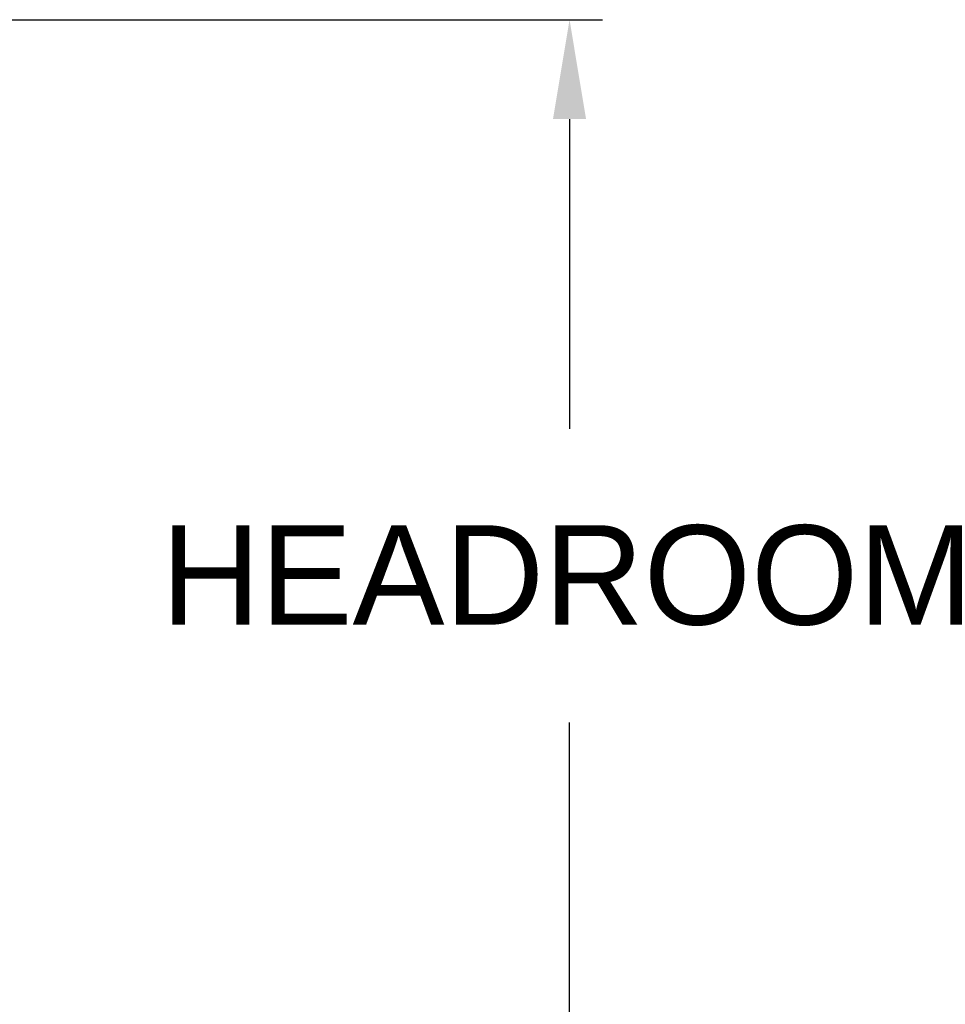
# Model space of a CAD drawing. Header units: inches. Extents: x 170 to 288, y 234 to 248.
# Tile 225 of 256: x 211.242 to 212.115, y 244.264 to 245.192. Entities that reach past the tile are written whole.
import ezdxf

# ---------------------------------------------------------------- set-up
doc = ezdxf.new("R2010")
doc.units = ezdxf.units.IN
doc.header["$LTSCALE"] = 0.25
doc.header["$MEASUREMENT"] = 0
doc.layers.add('ANNOTATIONS', color=1, linetype='Continuous')
doc.styles.add('ARIAL', font='arial.ttf', dxfattribs={"height": 0.09375})
doc.dimstyles.new('STANDARD$0', dxfattribs={"dimtxt": 0.09375, "dimasz": 0.09375, "dimexe": 0.03125, "dimexo": 0.046875, "dimgap": 0.09, "dimtad": 0, "dimtih": 1, "dimtoh": 1, "dimdec": 4, "dimzin": 0, "dimdsep": 46, "dimtxsty": 'ARIAL', "dimcen": 0.09, "dimadec": 0, "dimazin": 0, "dimtfac": 1, "dimtdec": 4, "dimtofl": 0, "dimtmove": 0, "dimatfit": 1, "dimfxl": 1, "dimtolj": 1, "dimtzin": 0, "dimarcsym": 0})

# ---------------------------------------------------------------- blocks, each defined once
blk = doc.blocks.new('*D41')
at = {"layer": 'ANNOTATIONS', "color": 0, "lineweight": -2, "transparency": 16777216}
for p, q in [((211.19342, 245.19232), (211.79169, 245.19232)), ((211.76044, 245.09857), (211.76044, 244.80656)), ((211.76044, 244.23753), (211.76044, 244.52955)), ((210.07675, 244.14378), (211.79169, 244.14378))]:
    blk.add_line(p, q, dxfattribs=at)
at = {"layer": 'ANNOTATIONS', "color": 0, "transparency": 16777216}
for points in [[(211.74481, 245.09857), (211.77606, 245.09857), (211.76044, 245.19232)], [(211.74481, 244.23753), (211.77606, 244.23753), (211.76044, 244.14378)]]:
    blk.add_solid(points, dxfattribs=at)
at = {"layer": 'defpoints', "color": 0, "transparency": 16777216}
for p in [(211.14654, 245.19232), (211.76044, 245.19232), (210.02988, 244.14378)]:
    blk.add_point(p, dxfattribs=at)
at = {"layer": 'ANNOTATIONS', "color": 0, "transparency": 16777216, "insert": (211.76044, 244.66805), "char_height": 0.09375, "attachment_point": 5, "style": 'ARIAL'}
blk.add_mtext('\\A1;HEADROOM', dxfattribs=at)

msp = doc.modelspace()

# ---------------------------------------------------------------- dimensions: what is measured, and where the dimension line sits
at = {"layer": 'ANNOTATIONS'}
dim = msp.add_linear_dim(base=(211.76044, 245.19232), p1=(210.02988, 244.14378), p2=(211.14654, 245.19232), angle=90, text='HEADROOM', dimstyle='STANDARD$0', dxfattribs=at)
dim.commit()
dim.dimension.update_dxf_attribs({"geometry": '*D41', "text_midpoint": (211.76044, 244.66805)})

doc.saveas('drawing.dxf')
